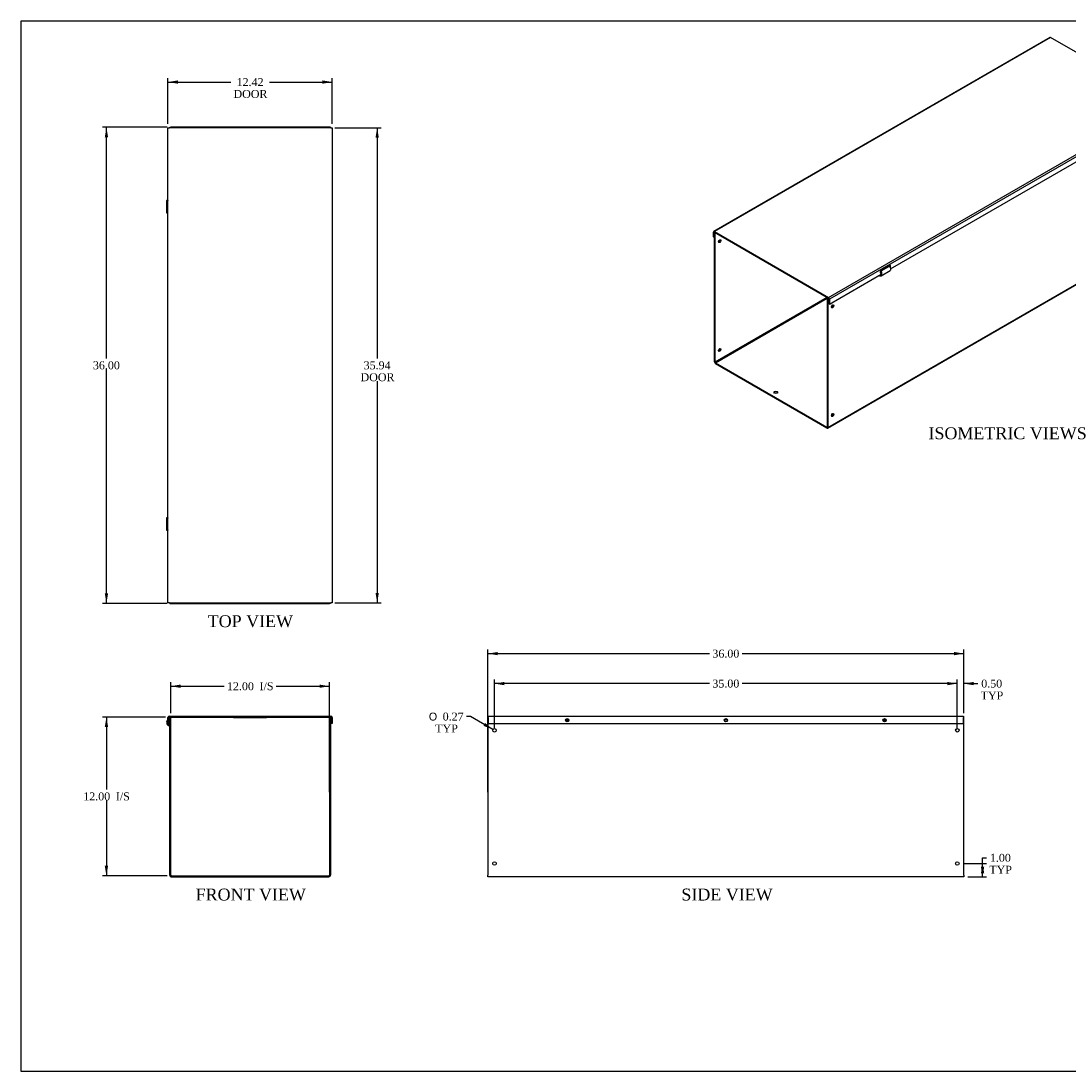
# Model space of a CAD drawing. Header units: inches. Extents: x 0 to 120, y -1 to 80.
# Tile 1 of 3: x 0 to 80, y 0 to 80. Entities that reach past the tile are written whole.
import ezdxf
from ezdxf.enums import TextEntityAlignment as Align

# ---------------------------------------------------------------- set-up
doc = ezdxf.new("R2010")
doc.units = ezdxf.units.IN
doc.header["$MEASUREMENT"] = 0
for name, color, linetype in [('COM56327-4', 7, 'Continuous'), ('COM56330-4', 7, 'Continuous'), ('Default', 7, 'Continuous'), ('QLB20316', 7, 'Continuous')]:
    doc.layers.add(name, color=color, linetype=linetype)
doc.styles.add('SEACAD_Solid_Edge_ANSI1_Symbols', font='txt')
doc.styles.add('SEACAD_Times_New_Roman', font='times.ttf')
doc.dimstyles.new('HAMMOND_(STH_-_120x80)', dxfattribs={"dimtxt": 0.6, "dimasz": 0.75, "dimexe": 0.3, "dimexo": 0.3, "dimgap": 0.15, "dimtad": 0, "dimtih": 1, "dimtoh": 1, "dimzin": 0, "dimdsep": 46, "dimtxsty": 'SEACAD_Times_New_Roman', "dimblk1": '_SE_FILLED', "dimblk2": '_SE_FILLED', "dimsah": 1, "dimcen": 0.3, "dimadec": 0, "dimazin": 0, "dimtfac": 0.8, "dimtofl": 0, "dimtmove": 0, "dimatfit": 3, "dimfxl": 1, "dimtolj": 1, "dimtzin": 0, "dimarcsym": 0})

# ---------------------------------------------------------------- blocks, each defined once
blk = doc.blocks.new('SE')
at = {"layer": 'COM56327-4', "color": 7, "linetype": 'Continuous'}
for p, q in [((11.7, 15.035), (11.7, 26.999)), ((11.7, 26.999), (11.772, 26.999)), ((11.772, 15.035), (11.772, 26.999)), ((23.772, 26.999), (23.772, 15.035)), ((23.844, 26.999), (23.772, 26.999)), ((23.844, 26.999), (23.844, 15.035)), ((11.64, 26.327), (11.665, 26.395)), ((11.64, 26.327), (11.676, 26.314)), ((11.665, 26.395), (11.7, 26.382)), ((11.676, 26.314), (11.7, 26.379)), ((11.808, 14.999), (23.736, 14.999)), ((11.808, 14.927), (23.736, 14.927))]:
    blk.add_line(p, q, dxfattribs=at)
for centre, radius, start, end in [((11.735, 26.588), 0.278, 127.34536, 249.99999), ((11.735, 26.588), 0.206, 149.33646, 250), ((11.664, 26.28), 0.036, 0.00007, 69.99993), ((11.808, 15.035), 0.108, 180, 270), ((11.808, 15.035), 0.036, 180, 270), ((23.736, 15.035), 0.108, 270, 0), ((23.736, 15.035), 0.036, 270, 0)]:
    blk.add_arc(centre, radius, start, end, dxfattribs=at)
at = {"layer": 'COM56330-4', "color": 7, "linetype": 'Continuous'}
for p, q in [((11.668, 27.071), (23.876, 27.071)), ((11.668, 26.999), (11.7, 26.999)), ((11.772, 26.999), (23.772, 26.999)), ((23.844, 26.999), (23.876, 26.999)), ((11.56, 26.509), (11.56, 26.963)), ((11.56, 26.509), (11.632, 26.509)), ((11.632, 26.509), (11.632, 26.963)), ((23.912, 26.963), (23.912, 26.509)), ((23.984, 26.509), (23.912, 26.509)), ((23.984, 26.963), (23.984, 26.509))]:
    blk.add_line(p, q, dxfattribs=at)
for centre, radius, start, end in [((11.668, 26.963), 0.108, 90, 180), ((11.668, 26.963), 0.036, 90, 180), ((23.876, 26.963), 0.108, 0, 90), ((23.876, 26.963), 0.036, 0, 90)]:
    blk.add_arc(centre, radius, start, end, dxfattribs=at)
at = {"layer": 'QLB20316', "color": 7, "linetype": 'Continuous'}
for p, q in [((16.522, 26.999), (16.522, 26.969)), ((19.022, 26.999), (19.022, 26.969)), ((16.522, 26.969), (16.897, 26.969)), ((16.897, 26.969), (18.647, 26.969)), ((18.647, 26.969), (19.022, 26.969))]:
    blk.add_line(p, q, dxfattribs=at)
blk = doc.blocks.new('SE2')
at = {"layer": 'COM56327-4', "color": 7, "linetype": 'Continuous'}
for p, q in [((86.926, 63.603), (86.926, 72.857)), ((82.465, 70.532), (83.089, 70.893)), ((82.966, 70.821), (82.962, 70.874)), ((83.012, 70.848), (83.008, 70.901)), ((82.335, 70.206), (82.33, 70.131)), ((82.333, 70.133), (82.33, 70.135)), ((82.33, 70.131), (82.333, 70.133)), ((82.366, 70.152), (82.333, 70.133)), ((82.354, 70.153), (82.339, 70.209)), ((82.353, 70.217), (82.364, 70.216)), ((82.354, 70.153), (82.382, 70.15)), ((82.364, 70.216), (82.462, 70.272)), ((82.382, 70.15), (82.364, 70.216)), ((82.434, 70.503), (82.465, 70.532)), ((82.46, 70.166), (83.134, 70.555)), ((52.883, 63.632), (52.905, 63.645)), ((52.883, 53.863), (52.883, 63.632)), ((52.883, 63.632), (52.934, 63.603)), ((52.934, 63.603), (52.956, 63.615)), ((52.934, 53.834), (52.934, 63.603)), ((61.448, 48.856), (86.903, 63.553)), ((61.47, 48.906), (86.926, 63.603)), ((65.365, 60.408), (65.359, 60.333)), ((65.396, 60.354), (65.363, 60.335)), ((65.383, 60.355), (65.369, 60.411)), ((65.383, 60.419), (65.394, 60.418)), ((65.383, 60.355), (65.411, 60.352)), ((65.394, 60.418), (65.492, 60.474)), ((65.411, 60.352), (65.394, 60.418)), ((65.464, 60.705), (65.495, 60.734)), ((65.489, 60.368), (66.164, 60.757)), ((65.495, 60.734), (66.119, 61.095)), ((65.995, 61.023), (65.991, 61.076)), ((66.042, 61.05), (66.037, 61.103)), ((65.363, 60.335), (65.359, 60.337)), ((65.359, 60.333), (65.363, 60.335)), ((61.416, 58.731), (52.934, 53.834)), ((52.959, 53.79), (61.419, 58.674)), ((61.441, 58.716), (61.419, 58.704)), ((61.419, 58.704), (61.419, 48.935)), ((61.47, 58.674), (61.419, 58.704)), ((61.492, 58.687), (61.47, 58.674)), ((61.47, 58.674), (61.47, 48.906)), ((52.959, 53.79), (61.394, 48.92)), ((52.959, 53.731), (61.394, 48.862)), ((61.419, 48.935), (61.394, 48.92))]:
    blk.add_line(p, q, dxfattribs=at)
for centre, major_axis in [((86.572, 72.351), (-0.066, -0.115)), ((86.572, 64.127), (-0.066, -0.115)), ((53.287, 62.99), (-0.066, -0.115)), ((61.824, 58.062), (-0.066, -0.115)), ((53.287, 54.766), (-0.067, -0.115)), ((57.53, 51.559), (-0.156, 0)), ((61.824, 49.838), (-0.066, -0.115))]:
    blk.add_ellipse(centre, major_axis=major_axis, ratio=0.57735, dxfattribs=at)
for centre, major_axis, start_param, end_param in [((86.521, 72.38), (-0.066, -0.115), 0.392819, 2.748773), ((86.521, 64.156), (-0.066, -0.115), 0.392819, 2.748773), ((86.849, 63.647), (-0.054, 0.0935), 3.141593, 3.926991), ((53.236, 63.02), (0.066, 0.115), 3.534412, 5.890366), ((61.773, 58.091), (-0.066, -0.115), 0.392819, 2.748773), ((53.236, 54.796), (0.066, 0.115), 3.534412, 5.890366), ((52.959, 53.819), (-0.054, 0.0935), 0.785398, 2.356194), ((52.959, 53.819), (-0.018, 0.0312), 0.785398, 2.356194), ((57.53, 51.5), (-0.156, 0), 3.473487, 5.951291), ((61.773, 49.867), (-0.066, -0.115), 0.392819, 2.748773), ((61.394, 48.95), (-0.018, 0.0312), 2.356194, 3.926991), ((61.394, 48.95), (-0.054, 0.0935), 2.356194, 3.926991)]:
    blk.add_ellipse(centre, major_axis=major_axis, ratio=0.57735, start_param=start_param, end_param=end_param, dxfattribs=at)
for points, knots in [([(83.089, 70.893), (83.105, 70.873), (83.118, 70.852), (83.142, 70.809), (83.152, 70.787), (83.168, 70.744), (83.174, 70.722), (83.18, 70.681), (83.181, 70.661), (83.179, 70.626), (83.175, 70.61), (83.164, 70.583), (83.156, 70.572), (83.142, 70.56), (83.138, 70.557), (83.134, 70.555)], [0, 0, 0, 0, 0.125, 0.125, 0.25, 0.25, 0.375, 0.375, 0.5, 0.5, 0.625, 0.625, 0.75, 0.75, 0.7960396, 0.7960396, 0.7960396, 0.7960396]), ([(82.333, 70.133), (82.334, 70.136), (82.334, 70.139), (82.337, 70.144), (82.338, 70.146), (82.342, 70.15), (82.344, 70.151), (82.349, 70.153), (82.351, 70.153), (82.354, 70.153)], [0, 0, 0, 0, 0.25, 0.25, 0.5, 0.5, 0.75, 0.75, 1, 1, 1, 1]), ([(82.364, 70.216), (82.378, 70.215), (82.391, 70.216), (82.415, 70.222), (82.425, 70.228), (82.444, 70.243), (82.453, 70.253), (82.466, 70.276), (82.471, 70.289), (82.477, 70.318), (82.479, 70.333), (82.479, 70.366), (82.477, 70.384), (82.47, 70.419), (82.464, 70.436), (82.451, 70.471), (82.443, 70.488), (82.434, 70.503)], [0, 0, 0, 0, 0.125, 0.125, 0.25, 0.25, 0.375, 0.375, 0.5, 0.5, 0.625, 0.625, 0.75, 0.75, 0.875, 0.875, 1, 1, 1, 1]), ([(82.382, 70.15), (82.399, 70.149), (82.416, 70.15), (82.448, 70.158), (82.462, 70.165), (82.487, 70.185), (82.497, 70.198), (82.514, 70.228), (82.521, 70.246), (82.528, 70.284), (82.53, 70.305), (82.529, 70.35), (82.526, 70.373), (82.515, 70.419), (82.508, 70.443), (82.489, 70.489), (82.478, 70.511), (82.465, 70.532)], [0, 0, 0, 0, 0.125, 0.125, 0.25, 0.25, 0.375, 0.375, 0.5, 0.5, 0.625, 0.625, 0.75, 0.75, 0.875, 0.875, 1, 1, 1, 1]), ([(65.363, 60.335), (65.363, 60.338), (65.364, 60.341), (65.366, 60.346), (65.367, 60.348), (65.371, 60.352), (65.373, 60.353), (65.378, 60.355), (65.381, 60.355), (65.383, 60.355)], [0, 0, 0, 0, 0.25, 0.25, 0.5, 0.5, 0.75, 0.75, 1, 1, 1, 1]), ([(65.394, 60.418), (65.407, 60.417), (65.42, 60.418), (65.444, 60.424), (65.455, 60.43), (65.474, 60.445), (65.482, 60.455), (65.495, 60.478), (65.5, 60.491), (65.507, 60.52), (65.508, 60.535), (65.508, 60.568), (65.506, 60.586), (65.499, 60.621), (65.494, 60.638), (65.481, 60.673), (65.473, 60.69), (65.464, 60.705)], [0, 0, 0, 0, 0.125, 0.125, 0.25, 0.25, 0.375, 0.375, 0.5, 0.5, 0.625, 0.625, 0.75, 0.75, 0.875, 0.875, 1, 1, 1, 1]), ([(65.411, 60.352), (65.429, 60.351), (65.446, 60.352), (65.477, 60.36), (65.491, 60.367), (65.516, 60.387), (65.527, 60.4), (65.544, 60.431), (65.55, 60.448), (65.558, 60.487), (65.559, 60.508), (65.558, 60.552), (65.555, 60.575), (65.544, 60.621), (65.537, 60.645), (65.518, 60.691), (65.507, 60.713), (65.495, 60.734)], [0, 0, 0, 0, 0.125, 0.125, 0.25, 0.25, 0.375, 0.375, 0.5, 0.5, 0.625, 0.625, 0.75, 0.75, 0.875, 0.875, 1, 1, 1, 1]), ([(66.119, 61.095), (66.134, 61.075), (66.148, 61.054), (66.172, 61.011), (66.182, 60.989), (66.198, 60.946), (66.203, 60.924), (66.21, 60.883), (66.211, 60.864), (66.208, 60.828), (66.205, 60.812), (66.193, 60.785), (66.185, 60.774), (66.172, 60.762), (66.168, 60.759), (66.164, 60.757)], [0, 0, 0, 0, 0.125, 0.125, 0.25, 0.25, 0.375, 0.375, 0.5, 0.5, 0.625, 0.625, 0.75, 0.75, 0.7960396, 0.7960396, 0.7960396, 0.7960396])]:
    blk.add_open_spline(points, degree=3, knots=knots, dxfattribs=at)
at = {"layer": 'COM56330-4', "color": 7, "linetype": 'Continuous'}
for p, q in [((78.24, 78.393), (52.828, 63.722)), ((78.294, 78.388), (52.882, 63.717)), ((86.926, 73.404), (78.294, 78.388)), ((61.515, 58.733), (86.926, 73.404)), ((87.003, 73.272), (61.591, 58.6)), ((87.003, 72.901), (87.003, 73.272)), ((83.178, 70.693), (87.003, 72.901)), ((83.092, 70.949), (82.473, 70.592)), ((66.207, 60.895), (82.466, 70.282)), ((82.422, 70.417), (82.462, 70.44)), ((82.422, 70.417), (82.473, 70.388)), ((52.806, 63.302), (52.806, 63.673)), ((52.857, 63.643), (52.882, 63.658)), ((52.857, 63.272), (52.857, 63.643)), ((52.882, 63.717), (61.515, 58.733)), ((52.882, 63.658), (61.515, 58.674)), ((52.806, 63.302), (52.857, 63.272)), ((52.883, 63.287), (52.857, 63.272)), ((66.121, 61.151), (65.502, 60.794)), ((61.591, 58.23), (65.496, 60.484)), ((65.451, 60.619), (65.491, 60.642)), ((65.451, 60.619), (65.502, 60.59)), ((61.54, 58.63), (61.54, 58.259)), ((61.591, 58.23), (61.54, 58.259)), ((61.591, 58.6), (61.591, 58.23))]:
    blk.add_line(p, q, dxfattribs=at)
for centre, major_axis, start_param, end_param in [((78.294, 78.3), (0.054, -0.0935), 2.356194, 3.141593), ((86.926, 73.316), (-0.054, 0.0935), 3.926991, 5.497787), ((83.092, 70.847), (-0.062, -0.108), 1.446749, 3.926991), ((83.041, 70.877), (-0.062, -0.108), 1.739625, 2.722104), ((82.473, 70.49), (0.063, 0.108), 0.785398, 3.926991), ((82.422, 70.519), (0.063, 0.108), 3.561081, 3.926991), ((52.882, 63.628), (0.054, -0.0935), 2.356194, 3.926991), ((52.882, 63.628), (0.018, -0.0312), 2.356194, 3.926991), ((66.121, 61.049), (-0.062, -0.108), 1.446749, 3.926991), ((66.07, 61.079), (-0.062, -0.108), 1.739625, 2.722104), ((65.502, 60.692), (0.062, 0.108), 0.785398, 3.926991), ((65.451, 60.721), (0.063, 0.108), 3.561081, 3.926991), ((61.515, 58.645), (0.054, -0.0935), 0.785398, 2.356194), ((61.515, 58.645), (0.018, -0.0312), 0.785398, 2.356194)]:
    blk.add_ellipse(centre, major_axis=major_axis, ratio=0.57735, start_param=start_param, end_param=end_param, dxfattribs=at)
blk = doc.blocks.new('SE3')
at = {"layer": 'COM56327-4', "color": 7, "linetype": 'Continuous'}
for p, q in [((35.785, 26.999), (35.753, 26.999)), ((35.753, 26.999), (35.753, 15.035)), ((71.753, 26.999), (71.722, 26.999)), ((71.753, 15.035), (71.753, 26.999)), ((41.842, 26.752), (41.665, 26.752)), ((41.826, 26.809), (41.681, 26.809)), ((65.842, 26.752), (65.665, 26.752)), ((65.826, 26.809), (65.681, 26.809)), ((35.753, 14.927), (35.753, 15.035)), ((71.753, 14.927), (35.753, 14.927)), ((71.753, 15.035), (71.753, 14.927))]:
    blk.add_line(p, q, dxfattribs=at)
for centre, radius in [((41.753, 26.759), 0.0885), ((53.753, 26.759), 0.0885), ((65.753, 26.759), 0.0885), ((36.253, 25.999), 0.133), ((71.253, 25.999), 0.133), ((36.253, 15.927), 0.133), ((71.253, 15.927), 0.133)]:
    blk.add_circle(centre, radius, dxfattribs=at)
at = {"layer": 'COM56330-4', "color": 7, "linetype": 'Continuous'}
for p, q in [((35.785, 27.071), (71.722, 27.071)), ((35.785, 26.963), (35.785, 27.071)), ((71.722, 27.071), (71.722, 26.963)), ((35.785, 26.963), (35.785, 26.509)), ((35.785, 26.509), (71.722, 26.509)), ((71.722, 26.509), (71.722, 26.963))]:
    blk.add_line(p, q, dxfattribs=at)
for centre in [(41.754, 26.759), (53.753, 26.759), (65.753, 26.759)]:
    blk.add_circle(centre, 0.125, dxfattribs=at)
blk = doc.blocks.new('SE5')
at = {"layer": 'COM56327-4', "color": 7, "linetype": 'Continuous'}
for p, q in [((11.7, 71.597), (11.772, 71.597)), ((11.7, 71.566), (11.7, 71.597)), ((11.808, 71.597), (11.772, 71.597)), ((11.772, 71.566), (11.772, 71.597)), ((23.736, 71.597), (11.808, 71.597)), ((23.772, 71.597), (23.736, 71.597)), ((23.772, 71.597), (23.772, 71.566)), ((23.844, 71.597), (23.772, 71.597)), ((23.844, 71.597), (23.844, 71.566)), ((11.457, 66.058), (11.457, 65.137)), ((11.457, 42.058), (11.457, 41.137)), ((11.7, 35.597), (11.7, 35.629)), ((11.7, 35.597), (11.772, 35.597)), ((11.772, 35.597), (11.772, 35.629)), ((11.772, 35.597), (11.808, 35.597)), ((11.808, 35.597), (23.736, 35.597)), ((23.736, 35.597), (23.772, 35.597)), ((23.772, 35.629), (23.772, 35.597)), ((23.844, 35.597), (23.772, 35.597)), ((23.844, 35.629), (23.844, 35.597))]:
    blk.add_line(p, q, dxfattribs=at)
for points, knots in [([(11.558, 66.076), (11.544, 66.075), (11.532, 66.073), (11.504, 66.07), (11.491, 66.068), (11.471, 66.065), (11.464, 66.063), (11.457, 66.059), (11.456, 66.057), (11.462, 66.054), (11.468, 66.052), (11.487, 66.048), (11.499, 66.046), (11.529, 66.042), (11.547, 66.041), (11.567, 66.039)], [0.1591307, 0.1591307, 0.1591307, 0.1591307, 0.25, 0.25, 0.375, 0.375, 0.5, 0.5, 0.625, 0.625, 0.75, 0.75, 0.875, 0.875, 1, 1, 1, 1]), ([(11.558, 66.069), (11.554, 66.068), (11.55, 66.067), (11.539, 66.065), (11.534, 66.063), (11.529, 66.059), (11.528, 66.057), (11.533, 66.054), (11.537, 66.052), (11.548, 66.049), (11.553, 66.048), (11.558, 66.047)], [0.3207076, 0.3207076, 0.3207076, 0.3207076, 0.375, 0.375, 0.5, 0.5, 0.625, 0.625, 0.75, 0.75, 0.820707, 0.820707, 0.820707, 0.820707]), ([(11.567, 65.156), (11.547, 65.154), (11.529, 65.152), (11.499, 65.149), (11.487, 65.147), (11.468, 65.143), (11.462, 65.141), (11.456, 65.137), (11.457, 65.136), (11.464, 65.132), (11.471, 65.13), (11.491, 65.126), (11.504, 65.124), (11.532, 65.121), (11.544, 65.12), (11.558, 65.119)], [0, 0, 0, 0, 0.125, 0.125, 0.25, 0.25, 0.375, 0.375, 0.5, 0.5, 0.625, 0.625, 0.75, 0.75, 0.8408693, 0.8408693, 0.8408693, 0.8408693]), ([(11.558, 65.148), (11.553, 65.147), (11.548, 65.146), (11.537, 65.143), (11.533, 65.141), (11.528, 65.137), (11.529, 65.136), (11.534, 65.132), (11.539, 65.13), (11.55, 65.127), (11.554, 65.127), (11.558, 65.126)], [0.179293, 0.179293, 0.179293, 0.179293, 0.25, 0.25, 0.375, 0.375, 0.5, 0.5, 0.625, 0.625, 0.6792924, 0.6792924, 0.6792924, 0.6792924]), ([(11.558, 42.076), (11.544, 42.075), (11.532, 42.073), (11.504, 42.07), (11.491, 42.068), (11.471, 42.065), (11.464, 42.063), (11.457, 42.059), (11.456, 42.057), (11.462, 42.054), (11.468, 42.052), (11.487, 42.048), (11.499, 42.046), (11.529, 42.042), (11.547, 42.041), (11.567, 42.039)], [0.1591307, 0.1591307, 0.1591307, 0.1591307, 0.25, 0.25, 0.375, 0.375, 0.5, 0.5, 0.625, 0.625, 0.75, 0.75, 0.875, 0.875, 1, 1, 1, 1]), ([(11.558, 42.069), (11.554, 42.068), (11.55, 42.067), (11.539, 42.065), (11.534, 42.063), (11.529, 42.059), (11.528, 42.057), (11.533, 42.054), (11.537, 42.052), (11.548, 42.049), (11.553, 42.048), (11.558, 42.047)], [0.3207076, 0.3207076, 0.3207076, 0.3207076, 0.375, 0.375, 0.5, 0.5, 0.625, 0.625, 0.75, 0.75, 0.820707, 0.820707, 0.820707, 0.820707]), ([(11.567, 41.156), (11.547, 41.154), (11.529, 41.152), (11.499, 41.149), (11.487, 41.147), (11.468, 41.143), (11.462, 41.141), (11.456, 41.137), (11.457, 41.136), (11.464, 41.132), (11.471, 41.13), (11.491, 41.126), (11.504, 41.124), (11.532, 41.121), (11.544, 41.12), (11.558, 41.119)], [0, 0, 0, 0, 0.125, 0.125, 0.25, 0.25, 0.375, 0.375, 0.5, 0.5, 0.625, 0.625, 0.75, 0.75, 0.8408693, 0.8408693, 0.8408693, 0.8408693]), ([(11.558, 41.148), (11.553, 41.147), (11.548, 41.146), (11.537, 41.143), (11.533, 41.141), (11.528, 41.137), (11.529, 41.136), (11.534, 41.132), (11.539, 41.13), (11.55, 41.127), (11.554, 41.127), (11.558, 41.126)], [0.179293, 0.179293, 0.179293, 0.179293, 0.25, 0.25, 0.375, 0.375, 0.5, 0.5, 0.625, 0.625, 0.6792924, 0.6792924, 0.6792924, 0.6792924])]:
    blk.add_open_spline(points, degree=3, knots=knots, dxfattribs=at)
at = {"layer": 'COM56330-4', "color": 7, "linetype": 'Continuous'}
for p, q in [((11.56, 71.566), (11.668, 71.566)), ((11.56, 35.629), (11.56, 71.566)), ((23.876, 71.566), (11.668, 71.566)), ((23.876, 71.566), (23.984, 71.566)), ((23.984, 71.566), (23.984, 35.629)), ((11.668, 35.629), (11.56, 35.629)), ((11.668, 35.629), (23.876, 35.629)), ((23.984, 35.629), (23.876, 35.629))]:
    blk.add_line(p, q, dxfattribs=at)
blk = doc.blocks.new('DMBLK1236')
at = {"layer": 'Default', "linetype": 'Continuous', "transparency": 16777216}
for points in [[(12.522, 29.455), (11.772, 29.33), (12.522, 29.205)], [(23.022, 29.455), (23.022, 29.205), (23.772, 29.33)]]:
    blk.add_hatch(color=7, dxfattribs=at).paths.add_polyline_path(points)
at = {"layer": 'Default', "color": 7, "linetype": 'Continuous', "transparency": 16777216}
for p, q in [((11.772, 27.299), (11.772, 29.63)), ((23.772, 21.317), (23.772, 29.63)), ((11.772, 29.33), (15.809, 29.33)), ((19.734, 29.33), (23.772, 29.33))]:
    blk.add_line(p, q, dxfattribs=at)
at = {"layer": 'Default', "color": 7, "linetype": 'Continuous', "transparency": 16777216, "style": 'SEACAD_Times_New_Roman'}
for s, p in [('12.00', (16.019, 29.63)), ('I/S', (18.486, 29.63))]:
    blk.add_text(s, height=0.6, dxfattribs=at).set_placement(p, align=Align.TOP_LEFT)
blk = doc.blocks.new('_SE_FILLED')
at = {"color": 0}
blk.add_line((0, 0), (-1, 0), dxfattribs=at)
blk.add_solid([(0, 0), (-1, -0.1665), (-1, 0.1665), (0, 0)], dxfattribs=at)
blk = doc.blocks.new('DMBLK1237')
at = {"layer": 'Default', "linetype": 'Continuous', "transparency": 16777216}
for points in [[(6.779, 26.249), (7.029, 26.249), (6.904, 26.999)], [(6.779, 15.749), (6.904, 14.999), (7.029, 15.749)]]:
    blk.add_hatch(color=7, dxfattribs=at).paths.add_polyline_path(points)
at = {"layer": 'Default', "color": 7, "linetype": 'Continuous', "transparency": 16777216}
for p, q in [((11.368, 26.999), (6.604, 26.999)), ((6.904, 26.999), (6.904, 21.509)), ((6.904, 20.699), (6.904, 14.999)), ((11.508, 14.999), (6.604, 14.999))]:
    blk.add_line(p, q, dxfattribs=at)
at = {"layer": 'Default', "color": 7, "linetype": 'Continuous', "transparency": 16777216, "style": 'SEACAD_Times_New_Roman'}
for s, p in [('12.00', (5.152, 21.299)), ('I/S', (7.619, 21.299))]:
    blk.add_text(s, height=0.6, dxfattribs=at).set_placement(p, align=Align.TOP_LEFT)
blk = doc.blocks.new('DMBLK1238')
at = {"layer": 'Default', "linetype": 'Continuous', "transparency": 16777216}
for points in [[(12.31, 75.142), (11.56, 75.017), (12.31, 74.892)], [(23.234, 75.142), (23.234, 74.892), (23.984, 75.017)]]:
    blk.add_hatch(color=7, dxfattribs=at).paths.add_polyline_path(points)
at = {"layer": 'Default', "color": 7, "linetype": 'Continuous', "transparency": 16777216}
for p, q in [((11.56, 71.866), (11.56, 75.317)), ((11.56, 75.017), (16.303, 75.017)), ((19.24, 75.017), (23.984, 75.017)), ((23.984, 71.866), (23.984, 75.317))]:
    blk.add_line(p, q, dxfattribs=at)
at = {"layer": 'Default', "color": 7, "linetype": 'Continuous', "transparency": 16777216, "style": 'SEACAD_Times_New_Roman'}
for s, p in [('12.42', (16.748, 75.317)), ('DOOR', (16.513, 74.417))]:
    blk.add_text(s, height=0.6, dxfattribs=at).set_placement(p, align=Align.TOP_LEFT)
blk = doc.blocks.new('DMBLK1239')
at = {"layer": 'Default', "linetype": 'Continuous', "transparency": 16777216}
for points in [[(27.506, 70.816), (27.381, 71.566), (27.256, 70.816)], [(27.506, 36.379), (27.256, 36.379), (27.381, 35.629)]]:
    blk.add_hatch(color=7, dxfattribs=at).paths.add_polyline_path(points)
at = {"layer": 'Default', "color": 7, "linetype": 'Continuous', "transparency": 16777216}
for p, q in [((24.176, 71.566), (27.681, 71.566)), ((27.381, 71.566), (27.381, 54.107)), ((27.381, 52.397), (27.381, 35.629)), ((24.176, 35.629), (27.681, 35.629))]:
    blk.add_line(p, q, dxfattribs=at)
at = {"layer": 'Default', "color": 7, "linetype": 'Continuous', "transparency": 16777216, "style": 'SEACAD_Times_New_Roman'}
for s, p in [('35.94', (26.357, 53.897)), ('DOOR', (26.123, 52.997))]:
    blk.add_text(s, height=0.6, dxfattribs=at).set_placement(p, align=Align.TOP_LEFT)
blk = doc.blocks.new('DMBLK1240')
at = {"layer": 'Default', "linetype": 'Continuous', "transparency": 16777216}
for points in [[(73.29, 15.177), (73.165, 15.927), (73.04, 15.177)], [(73.29, 15.677), (73.04, 15.677), (73.165, 14.927)]]:
    blk.add_hatch(color=7, dxfattribs=at).paths.add_polyline_path(points)
at = {"layer": 'Default', "color": 7, "linetype": 'Continuous', "transparency": 16777216}
for p, q in [((71.686, 15.927), (73.465, 15.927)), ((73.165, 16.355), (73.465, 16.355)), ((73.165, 14.927), (73.165, 16.355)), ((72.053, 14.927), (73.465, 14.927))]:
    blk.add_line(p, q, dxfattribs=at)
at = {"layer": 'Default', "color": 7, "linetype": 'Continuous', "transparency": 16777216, "style": 'SEACAD_Times_New_Roman'}
for s, p in [('1.00', (73.718, 16.655)), ('TYP', (73.675, 15.755))]:
    blk.add_text(s, height=0.6, dxfattribs=at).set_placement(p, align=Align.TOP_LEFT)
blk = doc.blocks.new('DMBLK1241')
at = {"layer": 'Default', "linetype": 'Continuous', "transparency": 16777216}
for points in [[(70.503, 29.655), (70.503, 29.405), (71.253, 29.53)], [(72.503, 29.655), (71.753, 29.53), (72.503, 29.405)]]:
    blk.add_hatch(color=7, dxfattribs=at).paths.add_polyline_path(points)
at = {"layer": 'Default', "color": 7, "linetype": 'Continuous', "transparency": 16777216}
for p, q in [((71.253, 29.53), (69.753, 29.53)), ((71.253, 26.166), (71.253, 29.83)), ((71.753, 27.299), (71.753, 29.83)), ((72.511, 29.53), (71.753, 29.53)), ((72.511, 29.53), (72.811, 29.53))]:
    blk.add_line(p, q, dxfattribs=at)
at = {"layer": 'Default', "color": 7, "linetype": 'Continuous', "transparency": 16777216, "style": 'SEACAD_Times_New_Roman'}
for s, p in [('0.50', (73.064, 29.83)), ('TYP', (73.021, 28.93))]:
    blk.add_text(s, height=0.6, dxfattribs=at).set_placement(p, align=Align.TOP_LEFT)
blk = doc.blocks.new('DMBLK1242')
at = {"layer": 'Default', "linetype": 'Continuous', "transparency": 16777216}
for points in [[(37.003, 29.655), (36.253, 29.53), (37.003, 29.405)], [(70.503, 29.655), (70.503, 29.405), (71.253, 29.53)]]:
    blk.add_hatch(color=7, dxfattribs=at).paths.add_polyline_path(points)
at = {"layer": 'Default', "color": 7, "linetype": 'Continuous', "transparency": 16777216}
for p, q in [((36.253, 26.166), (36.253, 29.83)), ((52.52, 29.53), (36.253, 29.53)), ((71.253, 29.53), (54.987, 29.53)), ((71.253, 26.166), (71.253, 29.83))]:
    blk.add_line(p, q, dxfattribs=at)
at = {"layer": 'Default', "color": 7, "linetype": 'Continuous', "transparency": 16777216, "style": 'SEACAD_Times_New_Roman'}
blk.add_text('35.00', height=0.6, dxfattribs=at).set_placement((52.73, 29.83), align=Align.TOP_LEFT)
blk = doc.blocks.new('DMBLK1245')
at = {"layer": 'Default', "linetype": 'Continuous', "transparency": 16777216}
blk.add_hatch(color=7, dxfattribs=at).paths.add_polyline_path([(35.425, 26.328), (36.138, 26.065), (35.548, 26.545)])
at = {"layer": 'Default', "color": 7, "linetype": 'Continuous', "transparency": 16777216}
for p, q in [((34.437, 27.035), (34.137, 27.035)), ((36.138, 26.065), (34.437, 27.035))]:
    blk.add_line(p, q, dxfattribs=at)
for s, style, p in [('O', 'SEACAD_Solid_Edge_ANSI1_Symbols', (31.291, 27.335)), ('0.27', 'SEACAD_Times_New_Roman', (32.335, 27.335)), ('TYP', 'SEACAD_Times_New_Roman', (31.77, 26.435))]:
    blk.add_text(s, height=0.6, dxfattribs=dict(at, style=style)).set_placement(p, align=Align.TOP_LEFT)
blk = doc.blocks.new('DMBLK1246')
at = {"layer": 'Default', "linetype": 'Continuous', "transparency": 16777216}
for points in [[(6.779, 70.847), (7.029, 70.847), (6.904, 71.597)], [(6.779, 36.347), (6.904, 35.597), (7.029, 36.347)]]:
    blk.add_hatch(color=7, dxfattribs=at).paths.add_polyline_path(points)
at = {"layer": 'Default', "color": 7, "linetype": 'Continuous', "transparency": 16777216}
for p, q in [((11.508, 71.597), (6.604, 71.597)), ((6.904, 54.107), (6.904, 71.597)), ((6.904, 35.597), (6.904, 53.297)), ((11.508, 35.597), (6.604, 35.597))]:
    blk.add_line(p, q, dxfattribs=at)
at = {"layer": 'Default', "color": 7, "linetype": 'Continuous', "transparency": 16777216, "style": 'SEACAD_Times_New_Roman'}
blk.add_text('36.00', height=0.6, dxfattribs=at).set_placement((5.881, 53.897), align=Align.TOP_LEFT)
blk = doc.blocks.new('DMBLK1247')
at = {"layer": 'Default', "linetype": 'Continuous', "transparency": 16777216}
for points in [[(36.503, 31.921), (35.753, 31.796), (36.503, 31.671)], [(71.003, 31.921), (71.003, 31.671), (71.753, 31.796)]]:
    blk.add_hatch(color=7, dxfattribs=at).paths.add_polyline_path(points)
at = {"layer": 'Default', "color": 7, "linetype": 'Continuous', "transparency": 16777216}
for p, q in [((35.753, 21.317), (35.753, 32.096)), ((35.753, 31.796), (52.52, 31.796)), ((54.987, 31.796), (71.753, 31.796)), ((71.753, 27.299), (71.753, 32.096))]:
    blk.add_line(p, q, dxfattribs=at)
at = {"layer": 'Default', "color": 7, "linetype": 'Continuous', "transparency": 16777216, "style": 'SEACAD_Times_New_Roman'}
blk.add_text('36.00', height=0.6, dxfattribs=at).set_placement((52.73, 32.096), align=Align.TOP_LEFT)
blk = doc.blocks.new('BORDER')
at = {"layer": 'Default', "color": 7, "linetype": 'Continuous'}
for p, q in [((0, 27.86), (-41.86, 27.86)), ((-41.86, 27.86), (-41.86, 0)), ((-41.86, 0), (0, 0))]:
    blk.add_line(p, q, dxfattribs=at)

msp = doc.modelspace()

# ---------------------------------------------------------------- block references
at = {"layer": 'Default', "color": 7, "xscale": 2.85, "yscale": 2.85, "zscale": 2.85}
msp.add_blockref('BORDER', (119.744, 0.233), dxfattribs=at)
at = {"layer": 'Default'}
for name in ['SE2', 'SE5', 'SE', 'SE3']:
    msp.add_blockref(name, (0, 0), dxfattribs=at)

# ---------------------------------------------------------------- texts
at = {"layer": 'Default', "color": 7, "linetype": 'Continuous', "style": 'SEACAD_Times_New_Roman'}
for s, p in [('ISOMETRIC VIEWS', (69.073, 48.91)), ('TOP VIEW', (14.563, 34.697)), ('FRONT VIEW', (13.647, 14.027)), ('SIDE VIEW', (50.384, 14.027))]:
    msp.add_text(s, height=0.9, dxfattribs=at).set_placement(p, align=Align.TOP_LEFT)

# ---------------------------------------------------------------- dimensions: what is measured, and where the dimension line sits
at = {"layer": 'Default', "color": 7, "linetype": 'Continuous'}
for base, p1, p2, angle, text, picture, middle, dimtype in [((11.56, 75.017), (11.56, 71.566), (23.984, 71.566), 0, '\\A1;<>\\PDOOR', 'DMBLK1238', (17.772, 75.017), 161), ((6.904, 71.597), (11.808, 35.597), (23.736, 71.597), 90, '\\A1;<>', 'DMBLK1246', (6.904, 53.597), 160), ((27.381, 71.566), (23.876, 71.566), (23.876, 35.629), 270, '\\A1;<>\\PDOOR', 'DMBLK1239', (27.381, 53.597), 161), ((6.904, 14.999), (11.668, 26.999), (11.808, 14.999), 90, '\\A1;<> I/S', 'DMBLK1237', (6.904, 20.999), 160)]:
    dim = msp.add_linear_dim(base=base, p1=p1, p2=p2, angle=angle, text=text, dimstyle='HAMMOND_(STH_-_120x80)', dxfattribs=at)
    dim.commit()
    dim.dimension.update_dxf_attribs({"geometry": picture, "text_midpoint": middle, "dimtype": dimtype})
for base, p1, p2, text, picture, middle in [((71.753, 31.796), (35.753, 21.017), (71.753, 15.035), '\\A1;<>', 'DMBLK1247', (53.753, 31.796)), ((23.772, 29.33), (11.772, 15.035), (23.772, 21.017), '\\A1;<> I/S', 'DMBLK1236', (17.772, 29.33)), ((36.253, 29.53), (71.253, 25.866), (36.253, 25.866), '\\A1;<>', 'DMBLK1242', (53.753, 29.53))]:
    dim = msp.add_linear_dim(base=base, p1=p1, p2=p2, text=text, dimstyle='HAMMOND_(STH_-_120x80)', dxfattribs=at)
    dim.commit()
    dim.dimension.update_dxf_attribs({"geometry": picture, "text_midpoint": middle, "dimtype": 160})
dim = msp.add_linear_dim(base=(71.253, 29.53), p1=(71.753, 15.035), p2=(71.253, 25.866), text='\\A1;<>\\PTYP', dimstyle='HAMMOND_(STH_-_120x80)', override={"dimtmove": 1}, dxfattribs=at)
dim.commit()
dim.dimension.update_dxf_attribs({"geometry": 'DMBLK1241', "text_midpoint": (72.811, 29.53), "dimtype": 160})
dim = msp.add_diameter_dim_2p(p1=(36.369, 25.933), p2=(36.138, 26.065), text='\\A1;<>\\PTYP', dimstyle='HAMMOND_(STH_-_120x80)', dxfattribs=at)
dim.commit()
dim.dimension.update_dxf_attribs({"geometry": 'DMBLK1245', "text_midpoint": (34.137, 27.035), "dimtype": 163})
dim = msp.add_linear_dim(base=(73.165, 15.927), p1=(71.753, 14.927), p2=(71.386, 15.927), angle=90, text='\\A1;<>\\PTYP', dimstyle='HAMMOND_(STH_-_120x80)', override={"dimtmove": 1}, dxfattribs=at)
dim.commit()
dim.dimension.update_dxf_attribs({"geometry": 'DMBLK1240', "text_midpoint": (73.465, 16.355), "dimtype": 160})

doc.saveas('drawing.dxf')
